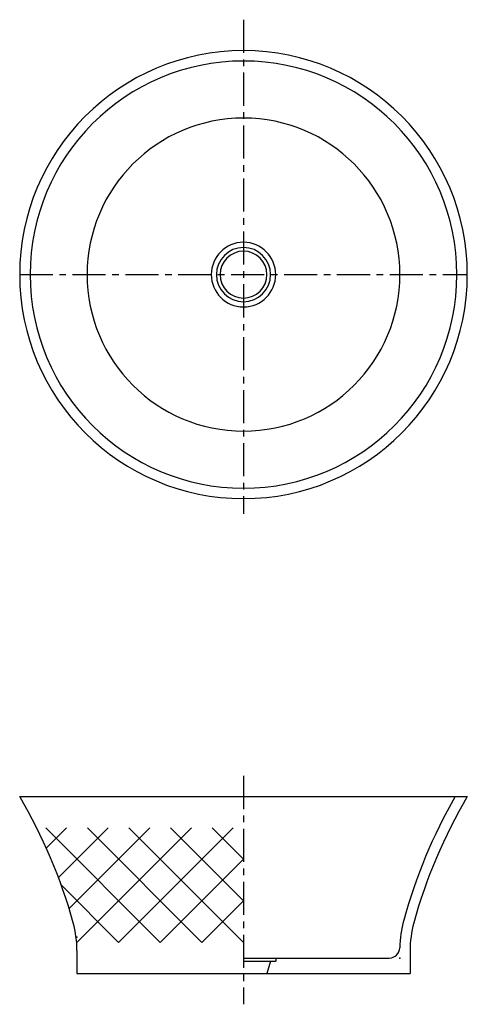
# Model space of a CAD drawing. Header units: millimetres. Extents: x -215 to 215, y -299 to 646.
import ezdxf

# ---------------------------------------------------------------- set-up
doc = ezdxf.new("R2010")
doc.units = ezdxf.units.MM
doc.linetypes.add('CENTER', pattern=[50.8, 31.75, -6.35, 6.35, -6.35])

msp = doc.modelspace()

# ---------------------------------------------------------------- linework, layer by layer
at = {"color": 7, "linetype": 'CENTER'}
for p, q in [((0, 645.681904), (0, 171.410206)), ((-215, 401), (215, 401)), ((0, -80.205035), (0, -299.417852))]:
    msp.add_line(p, q, dxfattribs=at)
at = {"color": 7, "linetype": 'CONTINUOUS'}
for p, q in [((-215, -100), (215, -100)), ((-190, -130), (-80, -240)), ((-189.425772, -149.425772), (-170, -130)), ((-177.745802, -177.745802), (-130, -130)), ((-167.5647, -207.5647), (-90, -130)), ((-160, -240), (-50, -130)), ((-150, -130), (-40, -240)), ((-120, -240), (-10, -130)), ((-110, -130), (0, -240)), ((-70, -130), (0, -200)), ((-30, -130), (0, -160)), ((-80, -240), (0, -160)), ((-175.116695, -184.883305), (-120, -240)), ((-40, -240), (0, -200)), ((-160, -247.772019), (-160, -270)), ((0, -255), (140.032021, -255)), ((31, -255), (31, -258)), ((160, -247.772019), (160, -270)), ((0, -258), (31, -258)), ((26, -258), (22.5, -270)), ((-160, -270), (160, -270))]:
    msp.add_line(p, q, dxfattribs=at)
for centre, radius, start, end in [((0, 401), 215, 0, 359.99999), ((0, 401), 205, 0, 359.99999), ((0, 401), 150.237728, 0, 359.99999), ((0, 401), 31, 0, 359.99999), ((0, 401), 26, 0, 359.99999), ((0, 401), 22.5, 0, 359.99999), ((-645.599896, -354.133291), 500, 15.420626, 30.548436), ((645.599896, -354.133291), 510, 150.112366, 164.579369), ((645.599896, -354.133291), 500, 149.451559, 164.579369), ((-260, -247.772019), 100, 0, 15.420626), ((260, -247.772019), 110, 164.579369, 178.676336), ((260, -247.772019), 100, 164.579369, 179.999995), ((140.032021, -245), 10, -89.999997, -1.323659)]:
    msp.add_arc(centre, radius, start, end, dxfattribs=at)
at = {"color": 7}
for p in [(0, -100), (-160, -235), (150.237728, -255)]:
    msp.add_point(p, dxfattribs=at)

doc.saveas('drawing.dxf')
